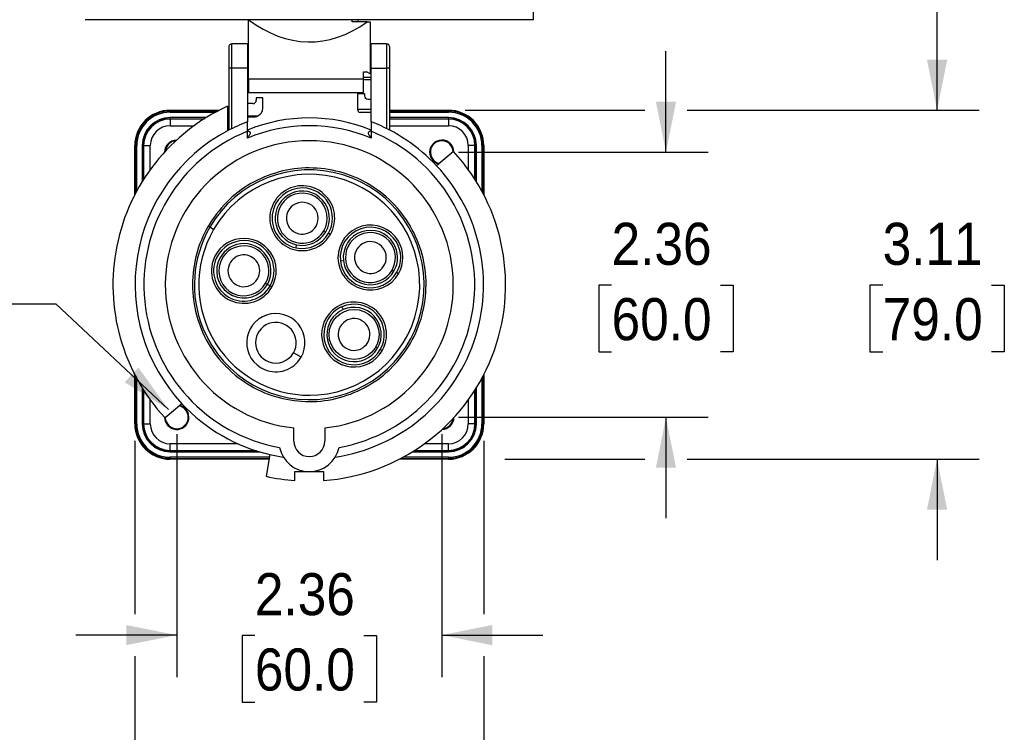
# Model space of a CAD drawing. Header units: inches. Extents: x 0 to 33, y 0 to 25.5.
# Tile 3 of 18: x 4.6 to 13.4, y 9.6 to 15.9. Entities that reach past the tile are written whole.
import ezdxf

# ---------------------------------------------------------------- set-up
doc = ezdxf.new("R2010")
doc.units = ezdxf.units.IN
doc.header["$LTSCALE"] = 3
doc.header["$MEASUREMENT"] = 0
doc.linetypes.add('SLD-Solid', pattern=[0])
doc.layers.add('DIMENSIONS', color=140, linetype='SLD-Solid', lineweight=25)
doc.styles.add('SLDTEXTSTYLE0', font='GOTHIC.TTF', dxfattribs={"width": 0.913})
doc.dimstyles.new('SLDDIMSTYLE0', dxfattribs={"dimtxt": 0.375, "dimasz": 0.45, "dimexe": 0, "dimexo": 0.0625, "dimgap": 0.09375, "dimtad": 0, "dimtih": 1, "dimtoh": 1, "dimrnd": 1e-09, "dimzin": 12, "dimdsep": 46, "dimtxsty": 'SLDTEXTSTYLE0', "dimsah": 1, "dimcen": 0.09, "dimadec": 0, "dimazin": 3, "dimtfac": 1, "dimtmove": 0, "dimatfit": 0, "dimfxl": 0, "dimfrac": 2, "dimtolj": 1, "dimtzin": 12, "dimarcsym": 0})
doc.dimstyles.new('SLDDIMSTYLE3', dxfattribs={"dimtxt": 0.375, "dimasz": 0.45, "dimexe": 0, "dimexo": 0.0625, "dimgap": 0.09375, "dimtad": 0, "dimtih": 1, "dimtoh": 1, "dimrnd": 1e-09, "dimzin": 0, "dimdsep": 46, "dimtxsty": 'SLDTEXTSTYLE0', "dimsah": 1, "dimcen": 0, "dimadec": 0, "dimazin": 0, "dimtfac": 1, "dimtofl": 0, "dimtmove": 0, "dimatfit": 3, "dimfxl": 0, "dimfrac": 2, "dimtolj": 1, "dimtzin": 12, "dimarcsym": 0})

# ---------------------------------------------------------------- blocks, each defined once
blk = doc.blocks.new('_D')
at = {"layer": 'DIMENSIONS'}
for p, q in [((5.9774, 12.2328), (5.9774, 10.0665)), ((8.3396, 12.2328), (8.3396, 10.0665)), ((5.9774, 10.4415), (5.0774, 10.4415)), ((6.6736, 10.4386), (6.5594, 10.4386)), ((6.5594, 10.4386), (6.5594, 9.8433)), ((7.6434, 10.4386), (7.7577, 10.4386)), ((7.7577, 10.4386), (7.7577, 9.8433)), ((8.3396, 10.4415), (9.2396, 10.4415)), ((6.5594, 9.8433), (6.6736, 9.8433)), ((7.7577, 9.8433), (7.6434, 9.8433))]:
    blk.add_line(p, q, dxfattribs=at)
for points in [[(5.9774, 10.4415), (5.5274, 10.5315), (5.5274, 10.3515)], [(8.3396, 10.4415), (8.7896, 10.3515), (8.7896, 10.5315)]]:
    blk.add_solid(points, dxfattribs=at)
at = {"layer": 'DIMENSIONS', "char_height": 0.375, "attachment_point": 1, "style": 'SLDTEXTSTYLE0'}
for s, insert in [('2.36', (6.6736, 10.9938)), ('60.0', (6.6736, 10.3223))]:
    blk.add_mtext(s, dxfattribs=dict(at, insert=insert))
blk = doc.blocks.new('_D_1')
at = {"layer": 'DIMENSIONS'}
for p, q in [((10.3377, 14.745), (10.3377, 15.645)), ((8.4896, 14.745), (10.7127, 14.745)), ((9.8528, 13.5611), (9.7385, 13.5611)), ((9.7385, 13.5611), (9.7385, 12.9658)), ((10.8226, 13.5611), (10.9368, 13.5611)), ((10.9368, 13.5611), (10.9368, 12.9658)), ((9.7385, 12.9658), (9.8528, 12.9658)), ((10.9368, 12.9658), (10.8226, 12.9658)), ((8.4896, 12.3828), (10.7127, 12.3828)), ((10.3377, 12.3828), (10.3377, 11.4828))]:
    blk.add_line(p, q, dxfattribs=at)
for points in [[(10.3377, 14.745), (10.4277, 15.195), (10.2477, 15.195)], [(10.3377, 12.3828), (10.2477, 11.9328), (10.4277, 11.9328)]]:
    blk.add_solid(points, dxfattribs=at)
at = {"layer": 'DIMENSIONS', "char_height": 0.375, "attachment_point": 1, "style": 'SLDTEXTSTYLE0'}
for s, insert in [('2.36', (9.8528, 14.1162)), ('60.0', (9.8528, 13.4448))]:
    blk.add_mtext(s, dxfattribs=dict(at, insert=insert))
blk = doc.blocks.new('_D_2')
at = {"layer": 'DIMENSIONS'}
for p, q in [((5.6034, 12.1738), (5.6034, 10.629)), ((8.7137, 12.1738), (8.7137, 10.629)), ((5.6034, 10.254), (5.6034, 8.1365)), ((8.7137, 10.254), (8.7137, 8.1365)), ((5.6034, 8.5115), (4.7034, 8.5115)), ((6.6736, 8.5087), (6.5594, 8.5087)), ((6.5594, 8.5087), (6.5594, 7.9134)), ((7.6434, 8.5087), (7.7577, 8.5087)), ((7.7577, 8.5087), (7.7577, 7.9134)), ((8.7137, 8.5115), (9.6137, 8.5115)), ((6.5594, 7.9134), (6.6736, 7.9134)), ((7.7577, 7.9134), (7.6434, 7.9134))]:
    blk.add_line(p, q, dxfattribs=at)
for points in [[(5.6034, 8.5115), (5.1534, 8.6015), (5.1534, 8.4215)], [(8.7137, 8.5115), (9.1637, 8.4215), (9.1637, 8.6015)]]:
    blk.add_solid(points, dxfattribs=at)
at = {"layer": 'DIMENSIONS', "char_height": 0.375, "attachment_point": 1, "style": 'SLDTEXTSTYLE0'}
for s, insert in [('3.11', (6.6736, 9.0638)), ('79.0', (6.6736, 8.3924))]:
    blk.add_mtext(s, dxfattribs=dict(at, insert=insert))
blk = doc.blocks.new('_D_5')
at = {"layer": 'DIMENSIONS'}
for p, q in [((3.0376, 13.3903), (2.9233, 13.3903)), ((2.9233, 13.3903), (2.9233, 12.795)), ((3.7303, 13.3903), (3.8445, 13.3903)), ((3.8445, 13.3903), (3.8445, 12.795)), ((4.9016, 13.3903), (4.1516, 13.3903)), ((5.9027, 12.4528), (4.9016, 13.3903)), ((2.9233, 12.795), (3.0376, 12.795)), ((3.8445, 12.795), (3.7303, 12.795))]:
    blk.add_line(p, q, dxfattribs=at)
blk.add_solid([(5.9027, 12.4528), (5.6358, 12.8261), (5.5127, 12.6947)], dxfattribs=at)
at = {"layer": 'DIMENSIONS', "char_height": 0.375, "attachment_point": 1, "style": 'SLDTEXTSTYLE0'}
for s, insert in [('%%c', (2.6163, 13.9454)), ('0.20', (3.1818, 13.9454)), ('5.2', (3.0376, 13.274))]:
    blk.add_mtext(s, dxfattribs=dict(at, insert=insert))
blk = doc.blocks.new('_D_6')
at = {"layer": 'DIMENSIONS'}
for p, q in [((12.754, 15.119), (12.754, 16.019)), ((8.5487, 15.119), (10.1502, 15.119)), ((10.5252, 15.119), (13.129, 15.119)), ((12.2691, 13.5611), (12.1549, 13.5611)), ((12.1549, 13.5611), (12.1549, 12.9658)), ((13.2389, 13.5611), (13.3532, 13.5611)), ((13.3532, 13.5611), (13.3532, 12.9658)), ((12.1549, 12.9658), (12.2691, 12.9658)), ((13.3532, 12.9658), (13.2389, 12.9658)), ((8.9012, 12.0088), (10.1502, 12.0088)), ((10.5252, 12.0088), (13.129, 12.0088)), ((12.754, 12.0088), (12.754, 11.1088))]:
    blk.add_line(p, q, dxfattribs=at)
for points in [[(12.754, 15.119), (12.844, 15.569), (12.664, 15.569)], [(12.754, 12.0088), (12.664, 11.5588), (12.844, 11.5588)]]:
    blk.add_solid(points, dxfattribs=at)
at = {"layer": 'DIMENSIONS', "char_height": 0.375, "attachment_point": 1, "style": 'SLDTEXTSTYLE0'}
for s, insert in [('3.11', (12.2691, 14.1162)), ('79.0', (12.2691, 13.4448))]:
    blk.add_mtext(s, dxfattribs=dict(at, insert=insert))

msp = doc.modelspace()

# ---------------------------------------------------------------- linework, layer by layer
for p, q in [((9.1566, 15.9261), (9.1566, 16.0442)), ((9.1566, 15.9261), (5.1605, 15.9261)), ((6.6172, 15.3987), (6.6172, 15.9261)), ((7.5395, 15.9065), (7.5395, 15.9261)), ((7.6731, 15.9065), (7.5395, 15.9065)), ((7.5899, 15.9261), (7.5926, 15.9065)), ((7.6731, 15.9065), (7.6999, 15.9065)), ((7.6999, 15.9065), (7.6999, 15.4441)), ((6.6074, 15.7096), (6.4696, 15.7096)), ((6.4696, 15.4931), (6.4696, 15.7096)), ((6.6074, 15.7096), (6.6074, 15.4931)), ((7.8475, 15.7096), (7.7097, 15.7096)), ((7.7097, 15.4931), (7.7097, 15.7096)), ((7.8475, 15.7096), (7.8475, 15.4931)), ((6.44, 15.6801), (6.44, 15.4931)), ((7.877, 15.4931), (7.877, 15.6801)), ((6.6172, 15.5718), (6.6074, 15.5718)), ((7.7097, 15.5718), (7.6999, 15.5718)), ((6.44, 15.4931), (6.44, 14.9409)), ((6.4696, 15.4931), (6.44, 15.4931)), ((6.6074, 15.4931), (6.4696, 15.4931)), ((6.4696, 14.9559), (6.4696, 15.4931)), ((6.6074, 15.4931), (6.6074, 15.0161)), ((7.6408, 15.4628), (7.6684, 15.4628)), ((7.6408, 15.3987), (7.6408, 15.4628)), ((7.6999, 15.4441), (7.6684, 15.4628)), ((7.7097, 15.0161), (7.7097, 15.4931)), ((7.7097, 15.4931), (7.8475, 15.4931)), ((7.877, 15.4931), (7.8475, 15.4931)), ((7.8475, 15.4931), (7.8475, 14.9559)), ((7.877, 14.9409), (7.877, 15.4931)), ((6.6074, 15.4143), (6.6172, 15.4143)), ((6.6172, 15.3892), (6.6074, 15.3892)), ((6.6172, 15.3987), (7.6408, 15.3987)), ((6.6172, 15.3987), (6.6172, 15.2765)), ((7.6408, 15.4143), (7.7097, 15.4143)), ((7.6408, 15.2765), (7.6408, 15.3987)), ((7.7097, 15.3892), (7.6408, 15.3892)), ((6.6172, 15.2765), (7.6408, 15.2765)), ((6.6861, 15.2293), (6.6861, 15.2076)), ((6.7452, 15.2293), (6.6861, 15.2293)), ((6.7452, 15.1387), (6.7452, 15.2293)), ((7.5916, 15.1272), (7.5916, 15.2687)), ((7.5916, 15.2687), (7.6507, 15.2687)), ((7.6507, 15.2687), (7.6507, 15.247)), ((7.6802, 15.2175), (7.7097, 15.2175)), ((5.9184, 15.1117), (5.9184, 15.119)), ((5.9184, 15.119), (6.356, 15.119)), ((5.9184, 15.1019), (5.9184, 15.1117)), ((6.3419, 15.1117), (5.9184, 15.1117)), ((5.9184, 15.1019), (6.3236, 15.1019)), ((6.4302, 15.1552), (6.4302, 14.9357)), ((6.4302, 15.119), (6.44, 15.119)), ((6.44, 15.1117), (6.4302, 15.1117)), ((6.4302, 15.1019), (6.44, 15.1019)), ((6.6566, 15.1781), (6.6074, 15.1781)), ((7.7097, 15.1272), (7.5916, 15.1272)), ((7.5916, 15.119), (7.5916, 15.1272)), ((7.7097, 15.0994), (7.6113, 15.0994)), ((7.877, 15.119), (8.3987, 15.119)), ((8.3987, 15.1117), (7.877, 15.1117)), ((7.877, 15.1019), (8.3987, 15.1019)), ((8.3987, 15.119), (8.3987, 15.1117)), ((8.3987, 15.1019), (8.3987, 15.1117)), ((5.9184, 15.0433), (5.9184, 15.0532)), ((6.2395, 15.0532), (5.9184, 15.0532)), ((5.9184, 15.0403), (5.9184, 15.0433)), ((5.9184, 15.0433), (6.2237, 15.0433)), ((5.9184, 15.0403), (5.9184, 14.9813)), ((6.219, 15.0403), (5.9184, 15.0403)), ((6.44, 15.0532), (6.4302, 15.0532)), ((6.4302, 15.0433), (6.44, 15.0433)), ((6.44, 15.0403), (6.4302, 15.0403)), ((6.6074, 15.0679), (6.7007, 15.0679)), ((6.6074, 15.06), (6.6664, 15.06)), ((8.3987, 15.0532), (7.877, 15.0532)), ((7.877, 15.0433), (8.3987, 15.0433)), ((8.3987, 15.0403), (7.877, 15.0403)), ((8.3987, 15.0433), (8.3987, 15.0532)), ((8.3987, 15.0433), (8.3987, 15.0403)), ((8.3987, 15.0403), (8.3987, 14.9813)), ((5.9184, 14.9813), (6.132, 14.9813)), ((6.4302, 14.9813), (6.44, 14.9813)), ((6.6074, 14.8697), (6.6074, 14.9314)), ((7.7097, 14.9314), (7.7097, 14.8697)), ((7.877, 14.9813), (8.3987, 14.9813)), ((5.6034, 14.8041), (5.6107, 14.8041)), ((5.6034, 14.3665), (5.6034, 14.8041)), ((5.6206, 14.8041), (5.6107, 14.8041)), ((5.6107, 14.8041), (5.6107, 14.3805)), ((5.6206, 14.3989), (5.6206, 14.8041)), ((5.6791, 14.8041), (5.6693, 14.8041)), ((5.6693, 14.8041), (5.6693, 14.483)), ((5.6791, 14.8041), (5.6822, 14.8041)), ((5.6791, 14.4987), (5.6791, 14.8041)), ((5.6822, 14.8041), (5.7412, 14.8041)), ((5.6822, 14.8041), (5.6822, 14.5035)), ((5.7412, 14.5904), (5.7412, 14.8041)), ((8.4445, 14.7509), (8.2935, 14.6242)), ((8.6349, 14.8041), (8.5759, 14.8041)), ((8.5759, 14.8041), (8.5759, 14.5904)), ((8.6349, 14.5035), (8.6349, 14.8041)), ((8.6379, 14.8041), (8.6349, 14.8041)), ((8.6379, 14.8041), (8.6478, 14.8041)), ((8.6379, 14.8041), (8.6379, 14.4987)), ((8.6478, 14.483), (8.6478, 14.8041)), ((8.6965, 14.8041), (8.7063, 14.8041)), ((8.6965, 14.8041), (8.6965, 14.3989)), ((8.7137, 14.8041), (8.7063, 14.8041)), ((8.7063, 14.3805), (8.7063, 14.8041)), ((8.7137, 14.8041), (8.7137, 14.3665)), ((6.889, 14.5698), (6.8892, 14.569)), ((7.1585, 14.6045), (7.1585, 14.6053)), ((7.4281, 14.5698), (7.4279, 14.569)), ((6.6383, 14.4651), (6.6379, 14.4658)), ((7.6788, 14.4651), (7.6792, 14.4658)), ((6.4222, 14.3003), (6.4227, 14.2997)), ((7.8949, 14.3003), (7.8943, 14.2997)), ((6.2574, 14.0842), (6.2567, 14.0846)), ((6.2717, 14.0759), (6.2574, 14.0842)), ((6.3058, 14.0562), (6.2717, 14.0759)), ((7.289, 14.0458), (7.3059, 14.036)), ((8.0597, 14.0842), (8.0604, 14.0846)), ((7.3466, 14.0125), (7.3297, 14.0223)), ((7.0401, 13.8934), (7.0458, 13.9202)), ((6.1527, 13.8334), (6.1534, 13.8333)), ((7.4353, 13.7784), (7.4626, 13.7812)), ((8.1644, 13.8334), (8.1637, 13.8333)), ((7.8963, 13.6952), (7.9132, 13.6854)), ((7.9538, 13.662), (7.9369, 13.6717)), ((6.118, 13.5639), (6.1172, 13.5639)), ((6.7679, 13.5766), (6.7849, 13.5668)), ((6.8086, 13.5531), (6.7849, 13.5668)), ((6.8255, 13.5434), (6.8086, 13.5531)), ((8.1991, 13.5639), (8.1999, 13.5639)), ((7.448, 13.367), (7.4591, 13.3419)), ((6.1527, 13.2944), (6.1534, 13.2946)), ((8.1644, 13.2944), (8.1637, 13.2946)), ((6.2574, 13.0436), (6.2567, 13.0433)), ((7.7505, 13.0094), (7.7674, 12.9996)), ((8.0597, 13.0436), (8.0604, 13.0433)), ((7.0853, 12.9175), (7.0172, 12.9568)), ((7.8081, 12.9761), (7.7911, 12.9859)), ((6.4222, 12.8276), (6.4227, 12.8281)), ((7.8949, 12.8276), (7.8943, 12.8281)), ((5.6034, 12.3238), (5.6034, 12.7614)), ((5.6107, 12.7473), (5.6107, 12.3238)), ((5.6206, 12.3238), (5.6206, 12.729)), ((8.6965, 12.729), (8.6965, 12.3238)), ((8.7063, 12.3238), (8.7063, 12.7473)), ((8.7137, 12.7614), (8.7137, 12.3238)), ((5.6693, 12.6449), (5.6693, 12.3238)), ((6.6383, 12.6628), (6.6379, 12.6621)), ((7.6788, 12.6628), (7.6792, 12.6621)), ((8.6478, 12.3238), (8.6478, 12.6449)), ((5.6791, 12.3238), (5.6791, 12.6291)), ((5.6822, 12.6244), (5.6822, 12.3238)), ((6.889, 12.5581), (6.8892, 12.5588)), ((7.4281, 12.5581), (7.4279, 12.5588)), ((8.6349, 12.3238), (8.6349, 12.6244)), ((8.6379, 12.6291), (8.6379, 12.3238)), ((5.7412, 12.3238), (5.7412, 12.5374)), ((6.0236, 12.5037), (5.8726, 12.377)), ((7.1585, 12.5234), (7.1585, 12.5226)), ((8.5759, 12.5374), (8.5759, 12.3238)), ((6.0798, 12.3828), (6.0841, 12.3828)), ((5.6034, 12.3238), (5.6107, 12.3238)), ((5.6107, 12.3238), (5.6206, 12.3238)), ((5.6693, 12.3238), (5.6791, 12.3238)), ((5.6791, 12.3238), (5.6822, 12.3238)), ((5.6822, 12.3238), (5.7412, 12.3238)), ((7.0207, 12.1702), (7.0207, 12.2879)), ((7.2963, 12.2879), (7.2963, 12.1702)), ((8.6349, 12.3238), (8.5759, 12.3238)), ((8.6379, 12.3238), (8.6349, 12.3238)), ((8.6379, 12.3238), (8.6478, 12.3238)), ((8.6965, 12.3238), (8.7063, 12.3238)), ((8.7137, 12.3238), (8.7063, 12.3238)), ((5.9184, 12.0876), (5.9184, 12.1466)), ((6.5233, 12.1466), (5.9184, 12.1466)), ((8.3987, 12.1466), (8.185, 12.1466)), ((8.3987, 12.0876), (8.3987, 12.1466)), ((5.9184, 12.0876), (6.6763, 12.0876)), ((5.9184, 12.0845), (5.9184, 12.0876)), ((5.9184, 12.0845), (5.9184, 12.0747)), ((6.6856, 12.0845), (5.9184, 12.0845)), ((5.9184, 12.0747), (6.7176, 12.0747)), ((5.9184, 12.026), (5.9184, 12.0161)), ((6.8034, 12.026), (5.9184, 12.026)), ((6.8078, 12.0509), (6.7736, 11.8568)), ((8.3987, 12.026), (7.9935, 12.026)), ((8.0776, 12.0747), (8.3987, 12.0747)), ((8.3987, 12.0845), (8.0933, 12.0845)), ((8.0981, 12.0876), (8.3987, 12.0876)), ((8.3987, 12.0845), (8.3987, 12.0876)), ((8.3987, 12.0845), (8.3987, 12.0747)), ((8.3987, 12.026), (8.3987, 12.0161)), ((5.9184, 12.0088), (5.9184, 12.0161)), ((5.9184, 12.0161), (6.8017, 12.0161)), ((6.8004, 12.0088), (5.9184, 12.0088)), ((8.3987, 12.0088), (7.9611, 12.0088)), ((7.9751, 12.0161), (8.3987, 12.0161)), ((8.3987, 12.0088), (8.3987, 12.0161)), ((7.0306, 11.8986), (7.1585, 11.8986)), ((7.0306, 11.8186), (7.0306, 11.8986)), ((7.1585, 11.8986), (7.2865, 11.8986)), ((7.2865, 11.8986), (7.2865, 11.8186))]:
    msp.add_line(p, q)
msp.add_circle((7.5576, 13.1207), 0.2227)
for centre, radius, start, end in [((6.4696, 15.6801), 0.0295, 90, 180), ((7.8475, 15.6801), 0.0295, 0, 90), ((6.6566, 15.2076), 0.0295, 270, 0), ((7.6802, 15.247), 0.0295, 180, 270), ((7.1585, 13.5639), 1.75, 114.59478, 222.70818), ((5.9184, 14.8041), 0.315, 90, 180), ((5.9184, 14.8041), 0.3076, 90, 180), ((5.9184, 14.8041), 0.2978, 90, 180), ((6.6664, 15.1387), 0.0787, 295.84193, 0), ((7.6113, 15.119), 0.0197, 180, 270), ((8.3987, 14.8041), 0.315, 0, 90), ((8.3987, 14.8041), 0.3076, 0, 90), ((8.3987, 14.8041), 0.2978, 0, 90), ((5.9184, 14.8041), 0.2491, 90, 180), ((5.9184, 14.8041), 0.2392, 90, 180), ((5.9184, 14.8041), 0.2362, 90, 180), ((7.1585, 13.5639), 1.5531, 110.78607, 117.96603), ((7.1585, 13.5939), 1.4567, 67.76673, 112.23327), ((6.6664, 15.1387), 0.0787, 270, 295.84193), ((7.1585, 13.5639), 1.5531, 43.05173, 69.21393), ((8.3987, 14.8041), 0.2491, 0, 90), ((8.3987, 14.8041), 0.2392, 0, 90), ((8.3987, 14.8041), 0.2362, 0, 90), ((7.1585, 13.5639), 1.5531, 117.96603, 223.05173), ((7.1585, 13.5639), 1.4744, 111.95213, 259.61822), ((5.9184, 14.8041), 0.1772, 90, 180), ((7.1585, 13.5639), 1.4173, 67.11462, 112.88538), ((7.1585, 13.5639), 1.4744, 280.38178, 68.04787), ((8.3987, 14.8041), 0.1772, 0, 90), ((5.9774, 14.745), 0.1083, 91.13643, 180), ((5.9774, 14.745), 0.1067, 92.1244, 177.8756), ((7.1585, 13.5639), 1.2835, 276.16327, 263.83673), ((5.9774, 14.745), 0.1024, 95.0161, 174.9839), ((8.3396, 14.745), 0.1083, 1.13643, 180), ((8.3396, 14.745), 0.1067, 2.1244, 256.13307), ((8.3396, 14.745), 0.1024, 2.09038, 257.90962), ((7.1585, 13.5639), 1.75, 274.19297, 42.70818), ((8.3396, 14.745), 0.1083, 180, 255.51415), ((7.1585, 13.5639), 1.024, 202.16133, 150), ((7.1585, 13.5639), 1.0406, 105, 120), ((7.1585, 13.5639), 1.0413, 90, 105), ((7.1585, 13.5639), 1.0406, 75, 90), ((7.1585, 13.5639), 1.5531, 278.57299, 43.05173), ((7.1585, 13.5639), 1.0413, 60, 75), ((7.1585, 13.5639), 0.9846, 274.50864, 150), ((7.1585, 13.5639), 1.0413, 120, 135), ((7.0962, 14.1571), 0.2892, 330, 282.59216), ((7.0962, 14.1571), 0.2696, 88.95995, 258), ((7.0962, 14.1571), 0.2422, 330, 258), ((7.0962, 14.1571), 0.2696, 330, 88.95995), ((7.1585, 13.5639), 1.0406, 45, 60), ((7.0962, 14.1571), 0.2227, 330, 283.96678), ((7.1585, 13.5639), 1.0406, 135, 150), ((7.0962, 14.1571), 0.1417, 288.57576, 258), ((7.1585, 13.5639), 1.0413, 30, 45), ((7.1585, 13.5639), 1.024, 150, 202.16133), ((7.1585, 13.5639), 1.0413, 150, 165), ((7.1585, 13.5639), 0.9846, 150, 274.50864), ((7.0962, 14.1571), 0.2227, 283.96678, 330), ((7.7034, 13.8065), 0.2892, 30.59216, 330), ((7.7034, 13.8065), 0.2696, 31.04005, 186), ((7.7034, 13.8065), 0.2422, 31.35622, 186), ((7.1585, 13.5639), 1.0406, 15, 30), ((6.5751, 13.6879), 0.2892, 330, 161.40784), ((6.5751, 13.6879), 0.2696, 330, 160.95995), ((7.0962, 14.1571), 0.2696, 258, 330), ((7.0962, 14.1571), 0.1417, 258, 288.57576), ((7.0962, 14.1571), 0.2422, 283.35622, 330), ((7.0962, 14.1571), 0.2892, 282.59216, 330), ((7.7034, 13.8065), 0.2227, 31.96678, 330), ((7.7034, 13.8065), 0.2892, 330, 30.59216), ((6.5751, 13.6879), 0.2422, 330, 160.64378), ((6.5751, 13.6879), 0.2227, 330, 160.03322), ((7.0962, 14.1571), 0.2422, 258, 283.35622), ((7.7034, 13.8065), 0.1417, 36.57576, 186), ((7.7034, 13.8065), 0.1417, 186, 36.57576), ((7.7034, 13.8065), 0.2227, 330, 31.96678), ((7.7034, 13.8065), 0.2422, 330, 31.35622), ((7.7034, 13.8065), 0.2696, 330, 31.04005), ((7.1585, 13.5639), 1.0406, 165, 180), ((6.5751, 13.6879), 0.2892, 161.40784, 330), ((6.5751, 13.6879), 0.1417, 330, 155.42424), ((7.7034, 13.8065), 0.2696, 186, 330), ((7.7034, 13.8065), 0.2422, 186, 330), ((7.1585, 13.5639), 1.0413, 360, 15), ((6.5751, 13.6879), 0.2696, 160.95995, 330), ((6.5751, 13.6879), 0.2422, 160.64378, 330), ((6.5751, 13.6879), 0.2227, 160.03322, 330), ((6.5751, 13.6879), 0.1417, 155.42424, 330), ((7.1585, 13.5639), 1.0413, 180, 195), ((7.1585, 13.5639), 1.0406, 345, 360), ((7.5576, 13.1207), 0.2422, 114, 319.35622), ((7.5576, 13.1207), 0.2892, 330, 131.86647), ((7.5576, 13.1207), 0.2696, 114, 132.60487), ((7.5576, 13.1207), 0.2696, 330, 114), ((7.5576, 13.1207), 0.2422, 330, 114), ((7.1585, 13.5639), 1.0406, 195, 210), ((6.8603, 13.0474), 0.2598, 330, 247.33978), ((7.5576, 13.1207), 0.2892, 131.86647, 330), ((7.5576, 13.1207), 0.2696, 132.60487, 330), ((7.5576, 13.1207), 0.1417, 330, 114), ((7.1585, 13.5639), 1.0413, 330, 345), ((6.8603, 13.0474), 0.1811, 330, 250.34086), ((7.5576, 13.1207), 0.1417, 114, 330), ((7.1585, 13.5639), 1.0413, 210, 225), ((7.5576, 13.1207), 0.2422, 319.35622, 330), ((7.1585, 13.5639), 1.0406, 315, 330), ((6.8603, 13.0474), 0.2598, 247.33978, 330), ((6.8603, 13.0474), 0.1811, 250.34086, 330), ((7.1585, 13.5639), 1.0406, 225, 240), ((7.1585, 13.5639), 1.0413, 300, 315), ((7.1585, 13.5639), 1.0413, 240, 255), ((7.1585, 13.5639), 1.0406, 285, 300), ((7.1585, 13.5639), 1.0406, 255, 270), ((7.1585, 13.5639), 1.0413, 270, 285), ((5.9774, 12.3828), 0.1083, 180, 75.51415), ((5.9774, 12.3828), 0.1024, 0, 77.90962), ((5.9774, 12.3828), 0.1067, 0, 76.13307), ((7.1585, 13.5639), 1.5531, 223.05173, 256.94827), ((5.9774, 12.3828), 0.1067, 182.1244, 0), ((5.9774, 12.3828), 0.1024, 182.09038, 0), ((8.3396, 12.3828), 0.1083, 271.13643, 358.86357), ((8.3396, 12.3828), 0.1067, 272.1244, 357.8756), ((5.9184, 12.3238), 0.315, 180, 270), ((5.9184, 12.3238), 0.3076, 180, 270), ((5.9184, 12.3238), 0.2978, 180, 270), ((5.9184, 12.3238), 0.2491, 180, 270), ((5.9184, 12.3238), 0.2392, 180, 270), ((5.9184, 12.3238), 0.2362, 180, 270), ((5.9184, 12.3238), 0.1772, 180, 270), ((8.3396, 12.3828), 0.1024, 275.0161, 354.9839), ((8.3987, 12.3238), 0.1772, 270, 0), ((8.3987, 12.3238), 0.2362, 270, 0), ((8.3987, 12.3238), 0.2978, 270, 0), ((8.3987, 12.3238), 0.2491, 270, 0), ((8.3987, 12.3238), 0.2392, 270, 0), ((8.3987, 12.3238), 0.3076, 270, 0), ((8.3987, 12.3238), 0.315, 270, 0), ((7.1585, 12.1702), 0.2717, 192.0196, 347.9804), ((7.1585, 12.1702), 0.1378, 180, 0), ((7.1585, 13.5639), 1.5531, 256.94827, 261.42701), ((7.1585, 13.5639), 1.75, 257.29182, 265.80703)]:
    msp.add_arc(centre, radius, start, end)
msp.add_ellipse((7.1585, 18.9801), major_axis=(0, 3.2521), ratio=0.48424, start_param=2.790685, end_param=3.474445)
for points in [[(6.6074, 14.9314), (6.6074, 14.9589), (6.6074, 14.9871), (6.6074, 15.016)], [(7.7097, 15.016), (7.7097, 14.9871), (7.7097, 14.9589), (7.7097, 14.9314)]]:
    msp.add_open_spline(points, degree=3)
for points, knots in [([(6.6074, 14.936), (6.6089, 14.9357), (6.6118, 14.9352), (6.6158, 14.934), (6.6195, 14.9326), (6.6226, 14.931), (6.6262, 14.9285), (6.6299, 14.9246), (6.6322, 14.9187), (6.6321, 14.9116), (6.6292, 14.9034), (6.6238, 14.8949), (6.6164, 14.8862), (6.6105, 14.881), (6.6074, 14.8781)], [0, 0, 0, 0, 0.05696, 0.109162, 0.156882, 0.200466, 0.24035, 0.318677, 0.392796, 0.471122, 0.577615, 0.71036, 0.841452, 1, 1, 1, 1]), ([(7.7097, 14.8781), (7.7081, 14.8796), (7.7049, 14.8824), (7.7005, 14.8867), (7.6968, 14.8908), (7.6923, 14.8963), (7.688, 14.9032), (7.6847, 14.9123), (7.6852, 14.9218), (7.6904, 14.9285), (7.6965, 14.9322), (7.7027, 14.9346), (7.7073, 14.9355), (7.7097, 14.936)], [0, 0, 0, 0, 0.082282, 0.157681, 0.226318, 0.28832, 0.421013, 0.527603, 0.642894, 0.75771, 0.826627, 0.906833, 1, 1, 1, 1])]:
    msp.add_open_spline(points, degree=3, knots=knots)

# ---------------------------------------------------------------- dimensions: what is measured, and where the dimension line sits
at = {"layer": 'DIMENSIONS'}
for base, p1, p2, picture, middle in [((12.754, 12.0088), (8.3987, 15.119), (8.3987, 12.0088), '_D_6', (12.754, 13.5639)), ((10.3377, 12.3828), (8.3396, 14.745), (8.3396, 12.3828), '_D_1', (10.3377, 13.5639))]:
    dim = msp.add_linear_dim(base=base, p1=p1, p2=p2, angle=90, dimstyle='SLDDIMSTYLE0', dxfattribs=at)
    dim.commit()
    dim.dimension.update_dxf_attribs({"geometry": picture, "text_midpoint": middle, "dimtype": 160})
dim = msp.add_diameter_dim_2p(p1=(6.0522, 12.3129), p2=(5.9027, 12.4528), dimstyle='SLDDIMSTYLE3', dxfattribs=at)
dim.commit()
dim.dimension.update_dxf_attribs({"geometry": '_D_5', "text_midpoint": (3.3839, 13.3903), "dimtype": 163})
for base, p1, p2, picture, middle in [((8.3396, 10.4415), (5.9774, 12.3828), (8.3396, 12.3828), '_D', (7.1585, 10.4415)), ((8.7137, 8.5115), (5.6034, 12.3238), (8.7137, 12.3238), '_D_2', (7.1585, 8.5115))]:
    dim = msp.add_linear_dim(base=base, p1=p1, p2=p2, dimstyle='SLDDIMSTYLE0', dxfattribs=at)
    dim.commit()
    dim.dimension.update_dxf_attribs({"geometry": picture, "text_midpoint": middle, "dimtype": 160})

doc.saveas('drawing.dxf')
